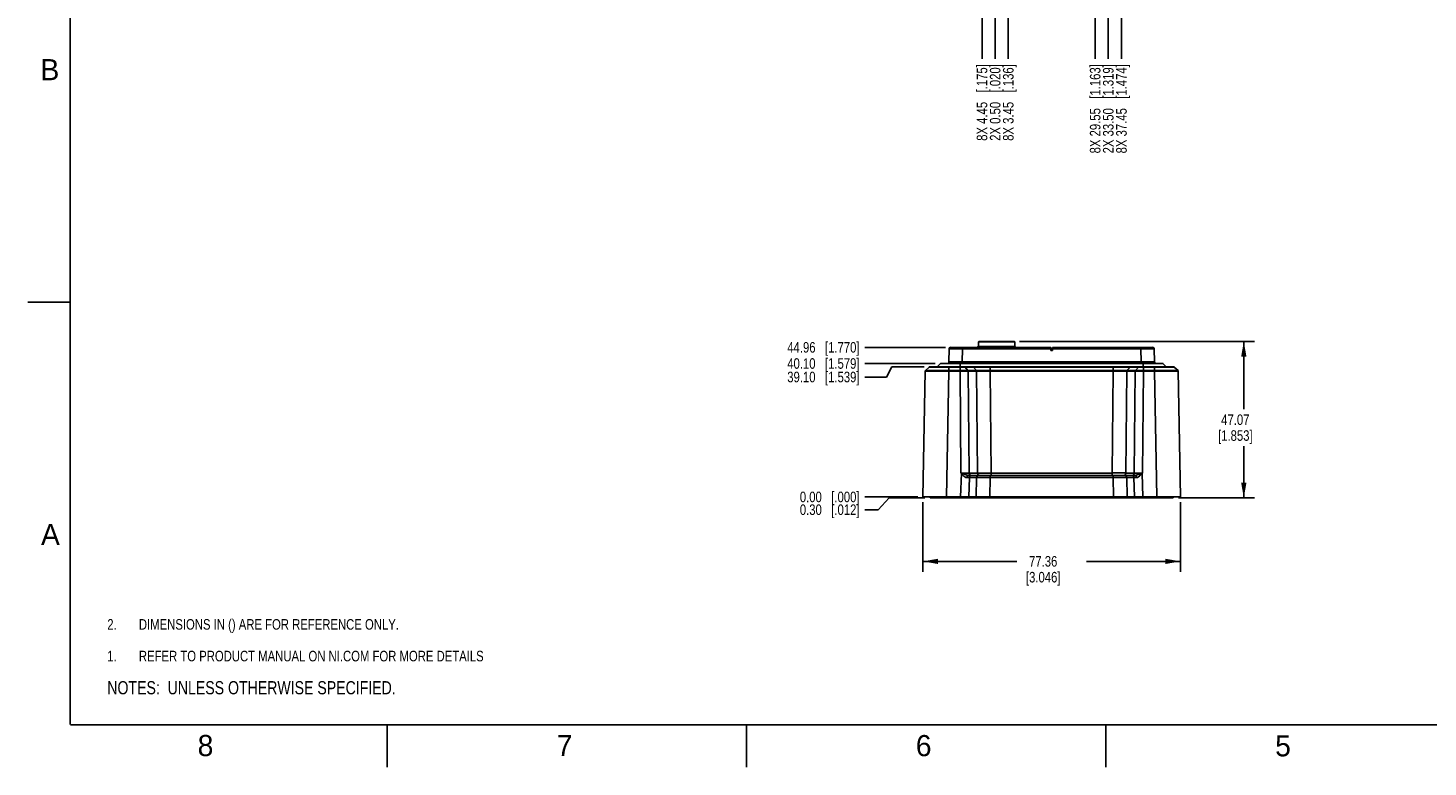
# Model space of a CAD drawing. Header units: inches. Extents: x 0 to 34, y 0 to 22.
# Tile 1 of 63: x 0 to 16.6, y 0 to 8.7. Entities that reach past the tile are written whole.
import ezdxf

# ---------------------------------------------------------------- set-up
doc = ezdxf.new("R2010")
doc.units = ezdxf.units.IN
doc.header["$LTSCALE"] = 1.87
doc.header["$MEASUREMENT"] = 0
doc.layers.get('0').update_dxf_attribs({"linetype": 'CONTINUOUS'})
for name, color, linetype in [('DATUMCURVES', 7, 'CONTINUOUS'), ('DETAIL', 7, 'CONTINUOUS'), ('DIMENSIONS', 7, 'CONTINUOUS')]:
    doc.layers.add(name, color=color, linetype=linetype)
doc.styles.get("Standard").update_dxf_attribs({"font": 'txt', "width": 0.8})
doc.styles.add('TEXTSTYLE_2', font='txt')
doc.dimstyles.new('DIMSTYLE_1', dxfattribs={"dimtxt": 0.125, "dimasz": 0.18, "dimexe": 0.125, "dimexo": 0.0625, "dimgap": 0.0625, "dimtad": 0, "dimtih": 1, "dimtoh": 1, "dimzin": 0, "dimdsep": 46, "dimtxsty": 'STANDARD', "dimblk": '_FILLED', "dimblk1": '_FILLED', "dimblk2": '_FILLED', "dimcen": 0.09, "dimazin": 0, "dimtp": 0.01, "dimtm": 0.01, "dimtfac": 1, "dimtofl": 0, "dimtmove": 0, "dimatfit": 3, "dimldrblk": '_FILLED', "dimfxl": 1, "dimtolj": 1, "dimtzin": 0, "dimarcsym": 0})
doc.dimstyles.new('DIMSTYLE_2', dxfattribs={"dimtxt": 0.125, "dimasz": 0.18, "dimexe": 0.125, "dimexo": 0.0625, "dimgap": 0.03125, "dimtad": 0, "dimtih": 1, "dimtoh": 1, "dimzin": 0, "dimdsep": 46, "dimtxsty": 'STANDARD', "dimblk": '_FILLED', "dimblk1": '_FILLED', "dimblk2": '_FILLED', "dimcen": 0.09, "dimazin": 0, "dimtp": 0.01, "dimtm": 0.01, "dimtfac": 1, "dimtofl": 0, "dimtmove": 0, "dimatfit": 3, "dimldrblk": '_FILLED', "dimfxl": 1, "dimtolj": 1, "dimtzin": 0, "dimarcsym": 0})

# ---------------------------------------------------------------- blocks, each defined once
blk = doc.blocks.new('CUSTOM_NOTE_BL0', base_point=(3.625, 1.312))
at = {"color": 2, "linetype": 'CONTINUOUS', "width": 0.8}
for s, p in [('1.', (0.938, 1.25)), ('REFER TO PRODUCT MANUAL ON NI.COM FOR MORE DETAILS', (1.312, 1.25))]:
    blk.add_text(s, height=0.125, dxfattribs=at).set_placement(p)
blk = doc.blocks.new('_FILLED')
at = {"color": 0, "linetype": 'BYBLOCK'}
blk.add_solid([(0, 0), (-1, 0.174), (-1, -0.174)], dxfattribs=at)
blk = doc.blocks.new('*D0')
at = {"layer": 'DIMENSIONS', "color": 2, "linetype": 'CONTINUOUS'}
for p, q in [((10.587, 3.133), (10.587, 2.308)), ((13.633, 3.133), (13.633, 2.308)), ((10.587, 2.433), (11.698, 2.433)), ((13.633, 2.433), (12.523, 2.433))]:
    blk.add_line(p, q, dxfattribs=at)
at = {"layer": 'DIMENSIONS', "color": 2, "linetype": 'CONTINUOUS', "xscale": 0.18, "yscale": 0.18, "zscale": 0.18, "rotation": 180}
blk.add_blockref('_FILLED', (10.587, 2.433), dxfattribs=at)
at = {"layer": 'DIMENSIONS', "color": 2, "linetype": 'CONTINUOUS', "xscale": 0.18, "yscale": 0.18, "zscale": 0.18}
blk.add_blockref('_FILLED', (13.633, 2.433), dxfattribs=at)
at = {"layer": 'DIMENSIONS', "color": 2, "linetype": 'CONTINUOUS', "insert": (12.01, 2.496), "char_height": 0.125, "width": 0.7, "attachment_point": 2, "line_spacing_factor": 0.9}
blk.add_mtext('77.36\\P[3.046]', dxfattribs=at)
blk = doc.blocks.new('*D1')
at = {"layer": 'DIMENSIONS', "color": 2, "linetype": 'CONTINUOUS'}
for p, q in [((11.73, 5.036), (14.508, 5.036)), ((14.383, 5.036), (14.383, 4.235)), ((14.383, 3.183), (14.383, 3.797)), ((13.611, 3.183), (14.508, 3.183))]:
    blk.add_line(p, q, dxfattribs=at)
at = {"layer": 'DIMENSIONS', "color": 2, "linetype": 'CONTINUOUS', "xscale": 0.18, "yscale": 0.18, "zscale": 0.18}
for p, rotation in [((14.383, 5.036), 90), ((14.383, 3.183), 270)]:
    blk.add_blockref('_FILLED', p, dxfattribs=dict(at, rotation=rotation))
at = {"layer": 'DIMENSIONS', "color": 2, "linetype": 'CONTINUOUS', "insert": (14.283, 4.172), "char_height": 0.125, "width": 0.7, "attachment_point": 2, "line_spacing_factor": 0.9}
blk.add_mtext('47.07\\P[1.853]', dxfattribs=at)
blk = doc.blocks.new('*D2')
at = {"layer": 'DIMENSIONS', "color": 2, "linetype": 'CONTINUOUS'}
for p, q in [((10.186, 3.183), (10.058, 3.044)), ((10.61, 3.183), (10.186, 3.183)), ((10.058, 3.044), (9.9, 3.044))]:
    blk.add_line(p, q, dxfattribs=at)
at = {"layer": 'DIMENSIONS', "color": 2, "linetype": 'CONTINUOUS', "insert": (9.837, 3.107), "char_height": 0.125, "width": 1.125, "attachment_point": 3, "line_spacing_factor": 0.9}
blk.add_mtext('0.30{\\ftxt.shx;\\W1.000000;\\H0.125000; }[.012]', dxfattribs=at)
blk = doc.blocks.new('*D3')
at = {"layer": 'DIMENSIONS', "color": 2, "linetype": 'CONTINUOUS'}
blk.add_line((10.525, 3.195), (9.9, 3.195), dxfattribs=at)
at = {"layer": 'DIMENSIONS', "color": 2, "linetype": 'CONTINUOUS', "insert": (9.837, 3.258), "char_height": 0.125, "width": 1.125, "attachment_point": 3, "line_spacing_factor": 0.9}
blk.add_mtext('0.00{\\ftxt.shx;\\W1.000000;\\H0.125000; }[.000]', dxfattribs=at)
blk = doc.blocks.new('*D4')
at = {"layer": 'DIMENSIONS', "color": 2, "linetype": 'CONTINUOUS'}
for p, q in [((10.221, 4.735), (10.158, 4.614)), ((10.602, 4.735), (10.221, 4.735)), ((10.158, 4.614), (9.9, 4.614))]:
    blk.add_line(p, q, dxfattribs=at)
at = {"layer": 'DIMENSIONS', "color": 2, "linetype": 'CONTINUOUS', "insert": (9.837, 4.677), "char_height": 0.125, "width": 1.325, "attachment_point": 3, "line_spacing_factor": 0.9}
blk.add_mtext('39.10{\\ftxt.shx;\\W1.000000;\\H0.125000; }[1.539]', dxfattribs=at)
blk = doc.blocks.new('*D5')
at = {"layer": 'DIMENSIONS', "color": 2, "linetype": 'CONTINUOUS'}
blk.add_line((10.733, 4.774), (9.9, 4.774), dxfattribs=at)
at = {"layer": 'DIMENSIONS', "color": 2, "linetype": 'CONTINUOUS', "insert": (9.837, 4.837), "char_height": 0.125, "width": 1.325, "attachment_point": 3, "line_spacing_factor": 0.9}
blk.add_mtext('40.10{\\ftxt.shx;\\W1.000000;\\H0.125000; }[1.579]', dxfattribs=at)
blk = doc.blocks.new('*D6')
at = {"layer": 'DIMENSIONS', "color": 2, "linetype": 'CONTINUOUS'}
blk.add_line((10.854, 4.965), (9.9, 4.965), dxfattribs=at)
at = {"layer": 'DIMENSIONS', "color": 2, "linetype": 'CONTINUOUS', "insert": (9.837, 5.028), "char_height": 0.125, "width": 1.325, "attachment_point": 3, "line_spacing_factor": 0.9}
blk.add_mtext('44.96{\\ftxt.shx;\\W1.000000;\\H0.125000; }[1.770]', dxfattribs=at)
blk = doc.blocks.new('*D38')
at = {"layer": 'DIMENSIONS', "color": 2, "linetype": 'CONTINUOUS'}
blk.add_line((11.441, 9.054), (11.441, 8.378), dxfattribs=at)
at = {"layer": 'DIMENSIONS', "color": 2, "linetype": 'CONTINUOUS', "insert": (11.379, 8.316), "char_height": 0.125, "width": 1.425, "attachment_point": 3, "rotation": 90, "line_spacing_factor": 0.9}
blk.add_mtext('2X 0.50{\\ftxt.shx;\\W1.000000;\\H0.125000; }[.020]', dxfattribs=at)
blk = doc.blocks.new('*D39')
at = {"layer": 'DIMENSIONS', "color": 2, "linetype": 'CONTINUOUS'}
blk.add_line((12.78, 9.054), (12.78, 8.378), dxfattribs=at)
at = {"layer": 'DIMENSIONS', "color": 2, "linetype": 'CONTINUOUS', "insert": (12.717, 8.316), "char_height": 0.125, "width": 1.625, "attachment_point": 3, "rotation": 90, "line_spacing_factor": 0.9}
blk.add_mtext('2X 33.50{\\ftxt.shx;\\W1.000000;\\H0.125000; }[1.319]', dxfattribs=at)
blk = doc.blocks.new('*D40')
at = {"layer": 'DIMENSIONS', "color": 2, "linetype": 'CONTINUOUS'}
blk.add_line((11.286, 10.069), (11.286, 8.378), dxfattribs=at)
at = {"layer": 'DIMENSIONS', "color": 2, "linetype": 'CONTINUOUS', "insert": (11.223, 8.316), "char_height": 0.125, "width": 1.425, "attachment_point": 3, "rotation": 90, "line_spacing_factor": 0.9}
blk.add_mtext('8X 4.45{\\ftxt.shx;\\W1.000000;\\H0.125000; }[.175]', dxfattribs=at)
blk = doc.blocks.new('*D41')
at = {"layer": 'DIMENSIONS', "color": 2, "linetype": 'CONTINUOUS'}
blk.add_line((11.597, 10.069), (11.597, 8.378), dxfattribs=at)
at = {"layer": 'DIMENSIONS', "color": 2, "linetype": 'CONTINUOUS', "insert": (11.534, 8.316), "char_height": 0.125, "width": 1.425, "attachment_point": 3, "rotation": 90, "line_spacing_factor": 0.9}
blk.add_mtext('8X 3.45{\\ftxt.shx;\\W1.000000;\\H0.125000; }[.136]', dxfattribs=at)
blk = doc.blocks.new('*D42')
at = {"layer": 'DIMENSIONS', "color": 2, "linetype": 'CONTINUOUS'}
blk.add_line((12.624, 10.069), (12.624, 8.378), dxfattribs=at)
at = {"layer": 'DIMENSIONS', "color": 2, "linetype": 'CONTINUOUS', "insert": (12.562, 8.316), "char_height": 0.125, "width": 1.625, "attachment_point": 3, "rotation": 90, "line_spacing_factor": 0.9}
blk.add_mtext('8X 29.55{\\ftxt.shx;\\W1.000000;\\H0.125000; }[1.163]', dxfattribs=at)
blk = doc.blocks.new('*D43')
at = {"layer": 'DIMENSIONS', "color": 2, "linetype": 'CONTINUOUS'}
blk.add_line((12.935, 10.069), (12.935, 8.378), dxfattribs=at)
at = {"layer": 'DIMENSIONS', "color": 2, "linetype": 'CONTINUOUS', "insert": (12.873, 8.316), "char_height": 0.125, "width": 1.625, "attachment_point": 3, "rotation": 90, "line_spacing_factor": 0.9}
blk.add_mtext('8X 37.45{\\ftxt.shx;\\W1.000000;\\H0.125000; }[1.474]', dxfattribs=at)
blk = doc.blocks.new('NOTES_HEADER_BL2', base_point=(3.1215, 0.9375))
at = {"layer": 'DETAIL', "color": 2, "linetype": 'CONTINUOUS', "width": 0.8}
blk.add_text('NOTES:  UNLESS OTHERWISE SPECIFIED.', height=0.156, dxfattribs=at).set_placement((0.9375, 0.8595))
blk = doc.blocks.new('DIMS_REF_BL3', base_point=(3.125, 1.687))
at = {"layer": 'DETAIL', "color": 2, "linetype": 'CONTINUOUS', "width": 0.8}
for s, p in [('2.', (0.938, 1.625)), ('DIMENSIONS IN () ARE FOR REFERENCE ONLY.', (1.312, 1.625))]:
    blk.add_text(s, height=0.125, dxfattribs=at).set_placement(p)

msp = doc.modelspace()

# ---------------------------------------------------------------- linework, layer by layer
at = {"color": 2, "linetype": 'CONTINUOUS'}
for p, q in [((0, 5.5), (0.5, 5.5)), ((4.25, 0), (4.25, 0.5)), ((8.5, 0), (8.5, 0.5)), ((12.75, 0), (12.75, 0.5))]:
    msp.add_line(p, q, dxfattribs=at)
at = {"color": 7, "linetype": 'CONTINUOUS'}
for p, q in [((11.246, 4.977), (11.225, 4.965)), ((11.246, 5.029), (11.254, 5.036)), ((11.246, 5.029), (11.246, 4.977)), ((11.675, 5.029), (11.246, 5.029)), ((11.246, 4.977), (11.675, 4.977)), ((11.667, 5.036), (11.254, 5.036)), ((11.675, 5.029), (11.667, 5.036)), ((11.675, 5.029), (11.675, 4.977)), ((11.675, 4.977), (11.681, 4.974)), ((11.678, 4.972), (11.681, 4.974)), ((11.678, 4.974), (11.681, 4.974)), ((11.681, 4.974), (11.681, 4.974)), ((10.897, 4.946), (10.893, 4.793)), ((10.917, 4.965), (12.1, 4.965)), ((11.055, 4.946), (11.051, 4.793)), ((11.055, 4.965), (11.055, 4.946)), ((11.055, 4.946), (12.1, 4.946)), ((11.675, 4.968), (11.675, 4.968)), ((12.101, 4.927), (12.1, 4.965)), ((12.12, 4.946), (12.1, 4.946)), ((12.12, 4.927), (12.101, 4.927)), ((12.12, 4.927), (12.121, 4.965)), ((12.12, 4.946), (13.166, 4.946)), ((12.121, 4.965), (13.304, 4.965)), ((13.166, 4.965), (13.166, 4.946)), ((13.166, 4.946), (13.17, 4.793)), ((13.323, 4.946), (13.327, 4.793)), ((10.613, 4.684), (10.587, 3.195)), ((10.615, 4.684), (10.613, 4.684)), ((10.618, 4.684), (10.615, 4.684)), ((10.634, 4.684), (10.615, 4.684)), ((10.616, 4.69), (10.659, 4.732)), ((10.659, 4.732), (10.869, 4.732)), ((10.665, 4.735), (13.556, 4.735)), ((10.717, 4.732), (10.841, 4.732)), ((10.793, 4.773), (10.755, 4.736)), ((10.793, 4.773), (13.427, 4.773)), ((10.796, 4.774), (13.425, 4.774)), ((10.841, 4.732), (11.052, 4.732)), ((10.893, 4.684), (10.867, 3.195)), ((10.893, 4.735), (10.893, 4.69)), ((10.893, 4.684), (10.893, 4.69)), ((11.026, 4.69), (10.893, 4.69)), ((11.026, 4.684), (10.893, 4.684)), ((11.026, 4.735), (11.026, 4.732)), ((11.026, 4.69), (11.026, 4.732)), ((11.026, 4.684), (11.026, 4.69)), ((11.026, 4.684), (11.037, 3.478)), ((11.028, 4.774), (11.028, 4.773)), ((11.028, 4.773), (11.028, 4.736)), ((13.466, 4.736), (11.028, 4.736)), ((11.051, 4.774), (11.051, 4.793)), ((11.051, 4.793), (13.17, 4.793)), ((11.052, 4.732), (12.838, 4.732)), ((11.12, 4.69), (11.085, 4.732)), ((11.219, 4.69), (11.12, 4.69)), ((11.122, 4.684), (11.133, 3.478)), ((11.221, 4.684), (11.122, 4.684)), ((11.219, 4.69), (11.184, 4.732)), ((11.232, 3.478), (11.221, 4.684)), ((11.383, 4.735), (11.383, 4.732)), ((11.383, 4.69), (11.383, 4.732)), ((11.383, 4.684), (11.383, 4.69)), ((12.838, 4.69), (11.383, 4.69)), ((11.394, 3.478), (11.383, 4.684)), ((12.838, 4.684), (11.383, 4.684)), ((12.838, 4.684), (12.827, 3.478)), ((12.838, 4.735), (12.838, 4.732)), ((12.838, 4.69), (12.838, 4.732)), ((12.838, 4.732), (12.857, 4.732)), ((12.838, 4.684), (12.838, 4.69)), ((12.857, 4.732), (13.136, 4.732)), ((12.999, 4.684), (12.988, 3.478)), ((13.098, 4.684), (12.999, 4.684)), ((13.001, 4.69), (13.037, 4.732)), ((13.1, 4.69), (13.001, 4.69)), ((13.098, 4.684), (13.087, 3.478)), ((13.1, 4.69), (13.136, 4.732)), ((13.136, 4.732), (13.328, 4.732)), ((13.17, 4.774), (13.17, 4.793)), ((13.195, 4.684), (13.184, 3.478)), ((13.193, 4.774), (13.193, 4.736)), ((13.195, 4.735), (13.195, 4.732)), ((13.195, 4.69), (13.195, 4.732)), ((13.328, 4.69), (13.195, 4.69)), ((13.195, 4.684), (13.195, 4.69)), ((13.328, 4.684), (13.195, 4.684)), ((13.328, 4.735), (13.328, 4.69)), ((13.328, 4.732), (13.537, 4.732)), ((13.328, 4.684), (13.354, 3.195)), ((13.427, 4.773), (13.466, 4.736)), ((13.493, 4.732), (13.517, 4.732)), ((13.537, 4.732), (13.561, 4.732)), ((13.56, 4.732), (13.561, 4.732)), ((13.605, 4.69), (13.561, 4.732)), ((13.605, 4.69), (13.597, 4.69)), ((13.607, 4.684), (13.599, 4.684)), ((13.605, 4.69), (13.605, 4.69)), ((13.607, 4.684), (13.633, 3.195)), ((11.232, 3.478), (11.133, 3.478)), ((11.394, 3.478), (11.394, 3.451)), ((12.827, 3.478), (11.394, 3.478)), ((12.827, 3.478), (12.827, 3.451)), ((13.087, 3.478), (12.988, 3.478)), ((13.184, 3.478), (13.178, 3.476)), ((13.179, 3.474), (13.184, 3.478)), ((11.042, 3.474), (11.033, 3.195)), ((11.043, 3.476), (11.042, 3.474)), ((13.098, 3.451), (11.123, 3.451)), ((11.137, 3.425), (11.13, 3.195)), ((11.22, 3.425), (11.137, 3.425)), ((11.216, 3.195), (11.22, 3.425)), ((11.377, 3.195), (11.382, 3.425)), ((11.382, 3.425), (11.382, 3.451)), ((12.839, 3.425), (11.382, 3.425)), ((12.839, 3.425), (12.839, 3.451)), ((12.843, 3.195), (12.839, 3.425)), ((13.084, 3.425), (13, 3.425)), ((13.004, 3.195), (13, 3.425)), ((13.091, 3.195), (13.084, 3.425)), ((13.179, 3.474), (13.188, 3.195)), ((10.587, 3.195), (13.633, 3.195)), ((10.672, 3.183), (10.673, 3.195)), ((13.548, 3.183), (10.672, 3.183)), ((10.863, 3.183), (10.863, 3.195)), ((11.035, 3.195), (11.035, 3.183)), ((11.201, 3.195), (11.201, 3.183)), ((11.287, 3.183), (11.287, 3.195)), ((11.378, 3.183), (11.378, 3.195)), ((12.843, 3.183), (12.843, 3.195)), ((12.934, 3.183), (12.933, 3.195)), ((13.02, 3.183), (13.019, 3.195)), ((13.186, 3.183), (13.186, 3.195)), ((13.357, 3.183), (13.357, 3.195)), ((13.548, 3.183), (13.548, 3.195))]:
    msp.add_line(p, q, dxfattribs=at)
at = {"color": 7, "linetype": 'CONTINUOUS', "const_width": 0.02}
for points in [[(0.5, 21.5), (0.5, 0.5)], [(0.5, 0.5), (33.5, 0.5)]]:
    msp.add_lwpolyline(points, dxfattribs=at)
at = {"color": 7, "linetype": 'CONTINUOUS'}
for points in [[(11.675, 4.968), (11.675, 4.968), (11.676, 4.97), (11.677, 4.972), (11.678, 4.972)], [(11.676, 4.965), (11.675, 4.967), (11.675, 4.968)], [(10.616, 4.69), (10.615, 4.689), (10.613, 4.684)], [(13.607, 4.684), (13.606, 4.689), (13.605, 4.69)]]:
    msp.add_lwpolyline(points, dxfattribs=at)
for centre, radius, start, end in [((10.917, 4.946), 0.0197, 90, 178.5), ((11.641, 5.217), 0.253, 274.9112, 275.6794), ((13.304, 4.946), 0.0197, 1.5, 90), ((10.621, 4.684), 0.00787, 134.4999, 179), ((10.665, 4.727), 0.00787, 90, 134.5), ((10.758, 4.733), 0.00394, 134.25, 154.507), ((10.796, 4.77), 0.00394, 90, 134.25), ((10.874, 4.794), 0.0197, 270, 358.5), ((13.347, 4.794), 0.0197, 181.5, 270), ((11.604, 4.669), 1.723, 0.4968, 0.679), ((13.425, 4.77), 0.00394, 45.75, 90), ((13.463, 4.733), 0.00394, 25.493, 45.75), ((13.556, 4.727), 0.00787, 45.5, 90), ((13.572, 1.485), 3.2, 89.51, 89.7605), ((13.599, 4.684), 0.00787, 1, 45.5), ((11.085, 19.558), 16.08, 269.8277, 270.1723), ((11.42, 4.744), 1.322, 253.1412, 253.4328), ((11.315, 3.83), 0.448, 231.5889, 232.3924), ((11.313, 62.041), 58.563, 269.92113, 270.07887), ((12.908, 48.126), 44.647, 269.8965, 270.1035), ((13.136, 24.561), 21.083, 269.8686, 270.1314), ((11.151, -6.022), 9.447, 90.0844, 90.2637), ((12.92, -18.907), 22.332, 89.7933, 90.2067), ((13.064, -8.45), 11.875, 89.7598, 89.9027), ((12.273, 2.773), 1.146, 37.7344, 37.8564)]:
    msp.add_arc(centre, radius, start, end, dxfattribs=at)
for points, knots in [([(11.24, 4.965), (11.252, 4.966), (11.281, 4.966), (11.331, 4.967), (11.393, 4.968), (11.437, 4.969), (11.461, 4.969)], [0, 0, 0, 0, 0.160708, 0.395821, 0.68437, 1, 1, 1, 1]), ([(11.461, 4.969), (11.486, 4.97), (11.523, 4.97), (11.571, 4.971), (11.602, 4.971), (11.629, 4.972), (11.651, 4.972), (11.665, 4.973), (11.674, 4.973), (11.677, 4.973), (11.678, 4.974)], [0, 0, 0, 0, 0.350981, 0.512373, 0.65778, 0.782762, 0.883444, 0.956639, 0.982167, 1, 1, 1, 1]), ([(11.553, 4.965), (11.562, 4.966), (11.578, 4.966), (11.602, 4.967), (11.622, 4.968), (11.64, 4.969), (11.653, 4.969), (11.662, 4.97), (11.667, 4.97), (11.671, 4.971), (11.674, 4.971), (11.676, 4.972), (11.677, 4.972), (11.678, 4.972)], [0, 0, 0, 0, 0.20557, 0.393976, 0.561645, 0.705533, 0.823218, 0.87149, 0.912364, 0.945717, 0.971464, 0.989544, 1, 1, 1, 1]), ([(10.897, 4.946), (10.897, 4.946), (10.897, 4.946), (10.897, 4.946), (10.898, 4.946), (10.898, 4.946), (10.898, 4.946), (10.899, 4.946), (10.899, 4.946), (10.9, 4.946), (10.901, 4.946), (10.903, 4.946), (10.905, 4.946), (10.908, 4.946), (10.91, 4.946), (10.915, 4.946), (10.922, 4.946), (10.931, 4.946), (10.941, 4.946), (10.953, 4.946), (10.965, 4.946), (10.979, 4.946), (10.998, 4.946), (11.024, 4.946), (11.044, 4.946), (11.055, 4.946)], [0, 0, 0, 0, 0.000242, 0.00095, 0.002136, 0.003811, 0.005982, 0.00866, 0.011852, 0.015567, 0.024598, 0.035818, 0.049282, 0.06504, 0.083131, 0.103578, 0.15157, 0.208879, 0.275046, 0.349289, 0.430568, 0.517676, 0.609365, 0.801823, 1, 1, 1, 1]), ([(11.666, 4.966), (11.667, 4.966), (11.67, 4.966), (11.673, 4.967), (11.674, 4.967), (11.675, 4.967), (11.675, 4.967), (11.675, 4.968)], [0, 0, 0, 0, 0.423796, 0.730363, 0.919487, 0.971403, 1, 1, 1, 1]), ([(13.166, 4.946), (13.176, 4.946), (13.197, 4.946), (13.222, 4.946), (13.242, 4.946), (13.255, 4.946), (13.268, 4.946), (13.28, 4.946), (13.29, 4.946), (13.299, 4.946), (13.306, 4.946), (13.31, 4.946), (13.313, 4.946), (13.316, 4.946), (13.318, 4.946), (13.319, 4.946), (13.321, 4.946), (13.322, 4.946), (13.322, 4.946), (13.322, 4.946), (13.323, 4.946), (13.323, 4.946), (13.323, 4.946), (13.323, 4.946), (13.323, 4.946), (13.323, 4.946)], [0, 0, 0, 0, 0.198175, 0.390631, 0.482319, 0.569427, 0.650705, 0.724949, 0.791116, 0.848426, 0.896419, 0.916867, 0.934958, 0.950716, 0.964181, 0.975401, 0.984433, 0.988148, 0.99134, 0.994018, 0.996189, 0.997864, 0.99905, 0.999758, 1, 1, 1, 1]), ([(10.893, 4.69), (10.875, 4.69), (10.839, 4.69), (10.786, 4.69), (10.738, 4.69), (10.701, 4.69), (10.675, 4.69), (10.659, 4.69), (10.646, 4.69), (10.635, 4.69), (10.627, 4.69), (10.622, 4.69), (10.618, 4.69), (10.617, 4.69), (10.616, 4.69), (10.616, 4.69)], [0, 0, 0, 0, 0.197456, 0.389352, 0.567842, 0.723279, 0.789473, 0.84686, 0.894985, 0.933708, 0.963168, 0.983706, 0.990776, 0.9958, 1, 1, 1, 1]), ([(10.893, 4.684), (10.841, 4.684), (10.754, 4.685), (10.668, 4.685), (10.634, 4.684)], [0, 0, 0, 0, 0.603818, 1, 1, 1, 1]), ([(10.893, 4.793), (10.893, 4.793), (10.893, 4.793), (10.893, 4.793), (10.894, 4.793), (10.894, 4.793), (10.894, 4.793), (10.895, 4.793), (10.895, 4.793), (10.896, 4.793), (10.897, 4.793), (10.899, 4.793), (10.901, 4.793), (10.904, 4.793), (10.906, 4.793), (10.911, 4.793), (10.918, 4.793), (10.927, 4.793), (10.937, 4.793), (10.949, 4.793), (10.961, 4.793), (10.975, 4.793), (10.994, 4.793), (11.02, 4.793), (11.04, 4.793), (11.051, 4.793)], [0, 0, 0, 0, 0.000239, 0.000943, 0.002126, 0.003798, 0.005966, 0.00864, 0.011828, 0.01554, 0.024565, 0.035778, 0.049236, 0.064987, 0.083072, 0.103515, 0.1515, 0.208806, 0.274974, 0.349223, 0.43051, 0.517629, 0.609329, 0.801808, 1, 1, 1, 1]), ([(11.12, 4.69), (11.114, 4.69), (11.083, 4.69), (11.051, 4.69), (11.026, 4.69)], [0, 0, 0, 0, 0.195207, 1, 1, 1, 1]), ([(11.122, 4.684), (11.116, 4.684), (11.084, 4.684), (11.052, 4.684), (11.026, 4.684)], [0, 0, 0, 0, 0.195212, 1, 1, 1, 1]), ([(11.383, 4.69), (11.352, 4.69), (11.298, 4.69), (11.243, 4.69), (11.219, 4.69)], [0, 0, 0, 0, 0.563768, 1, 1, 1, 1]), ([(11.383, 4.684), (11.352, 4.684), (11.299, 4.685), (11.245, 4.684), (11.221, 4.684)], [0, 0, 0, 0, 0.563771, 1, 1, 1, 1]), ([(13.001, 4.69), (12.977, 4.69), (12.923, 4.69), (12.869, 4.69), (12.838, 4.69)], [0, 0, 0, 0, 0.436384, 1, 1, 1, 1]), ([(12.999, 4.684), (12.976, 4.684), (12.922, 4.685), (12.868, 4.684), (12.838, 4.684)], [0, 0, 0, 0, 0.43638, 1, 1, 1, 1]), ([(13.195, 4.684), (13.186, 4.684), (13.153, 4.684), (13.121, 4.684), (13.098, 4.684)], [0, 0, 0, 0, 0.290306, 1, 1, 1, 1]), ([(13.195, 4.69), (13.186, 4.69), (13.154, 4.69), (13.123, 4.69), (13.1, 4.69)], [0, 0, 0, 0, 0.29031, 1, 1, 1, 1]), ([(13.17, 4.793), (13.18, 4.793), (13.201, 4.793), (13.226, 4.793), (13.246, 4.793), (13.259, 4.793), (13.272, 4.793), (13.284, 4.793), (13.294, 4.793), (13.303, 4.793), (13.31, 4.793), (13.314, 4.793), (13.317, 4.793), (13.32, 4.793), (13.322, 4.793), (13.323, 4.793), (13.325, 4.793), (13.326, 4.793), (13.326, 4.793), (13.326, 4.793), (13.327, 4.793), (13.327, 4.793), (13.327, 4.793), (13.327, 4.793), (13.327, 4.793), (13.327, 4.793)], [0, 0, 0, 0, 0.198189, 0.390665, 0.482364, 0.569482, 0.650769, 0.725019, 0.791188, 0.848495, 0.896482, 0.916925, 0.93501, 0.950763, 0.964221, 0.975434, 0.98446, 0.988171, 0.99136, 0.994034, 0.996202, 0.997874, 0.999057, 0.999761, 1, 1, 1, 1]), ([(13.597, 4.69), (13.564, 4.69), (13.475, 4.69), (13.385, 4.69), (13.328, 4.69)], [0, 0, 0, 0, 0.360195, 1, 1, 1, 1]), ([(13.585, 4.684), (13.551, 4.685), (13.465, 4.685), (13.379, 4.684), (13.328, 4.684)], [0, 0, 0, 0, 0.400633, 1, 1, 1, 1]), ([(11.133, 3.478), (11.133, 3.476), (11.134, 3.467), (11.139, 3.459), (11.145, 3.455)], [0, 0, 0, 0, 0.26555, 1, 1, 1, 1]), ([(11.232, 3.478), (11.232, 3.474), (11.234, 3.464), (11.24, 3.457), (11.244, 3.455)], [0, 0, 0, 0, 0.520376, 1, 1, 1, 1]), ([(12.988, 3.478), (12.988, 3.474), (12.986, 3.464), (12.98, 3.457), (12.977, 3.455)], [0, 0, 0, 0, 0.520376, 1, 1, 1, 1]), ([(13.087, 3.478), (13.087, 3.476), (13.086, 3.467), (13.081, 3.459), (13.076, 3.455)], [0, 0, 0, 0, 0.265551, 1, 1, 1, 1]), ([(11.042, 3.474), (11.043, 3.473), (11.047, 3.469), (11.053, 3.461), (11.059, 3.455), (11.062, 3.451)], [0, 0, 0, 0, 0.250778, 0.501215, 1, 1, 1, 1]), ([(11.075, 3.465), (11.069, 3.467), (11.059, 3.471), (11.048, 3.475), (11.043, 3.476)], [0, 0, 0, 0, 0.499556, 1, 1, 1, 1]), ([(11.062, 3.451), (11.069, 3.444), (11.082, 3.432), (11.099, 3.424), (11.107, 3.425)], [0, 0, 0, 0, 0.525205, 1, 1, 1, 1]), ([(11.123, 3.451), (11.115, 3.451), (11.098, 3.456), (11.082, 3.462), (11.075, 3.465)], [0, 0, 0, 0, 0.496593, 1, 1, 1, 1]), ([(11.107, 3.425), (11.107, 3.428), (11.108, 3.435), (11.112, 3.445), (11.118, 3.451), (11.123, 3.451)], [0, 0, 0, 0, 0.313514, 0.59491, 1, 1, 1, 1]), ([(11.137, 3.425), (11.137, 3.431), (11.141, 3.444), (11.154, 3.451), (11.159, 3.451)], [0, 0, 0, 0, 0.534514, 1, 1, 1, 1]), ([(11.22, 3.425), (11.221, 3.431), (11.225, 3.444), (11.237, 3.451), (11.243, 3.451)], [0, 0, 0, 0, 0.534514, 1, 1, 1, 1]), ([(11.382, 3.425), (11.366, 3.425), (11.312, 3.425), (11.259, 3.425), (11.22, 3.425)], [0, 0, 0, 0, 0.290129, 1, 1, 1, 1]), ([(13, 3.425), (13, 3.431), (12.996, 3.444), (12.983, 3.451), (12.978, 3.451)], [0, 0, 0, 0, 0.534514, 1, 1, 1, 1]), ([(13.084, 3.425), (13.084, 3.431), (13.08, 3.444), (13.067, 3.451), (13.061, 3.451)], [0, 0, 0, 0, 0.534514, 1, 1, 1, 1]), ([(13.146, 3.465), (13.138, 3.462), (13.123, 3.456), (13.106, 3.451), (13.098, 3.451)], [0, 0, 0, 0, 0.503413, 1, 1, 1, 1]), ([(13.098, 3.451), (13.102, 3.451), (13.109, 3.445), (13.112, 3.435), (13.113, 3.428), (13.113, 3.425)], [0, 0, 0, 0, 0.40509, 0.686487, 1, 1, 1, 1]), ([(13.113, 3.425), (13.122, 3.424), (13.139, 3.432), (13.152, 3.444), (13.158, 3.451)], [0, 0, 0, 0, 0.474836, 1, 1, 1, 1]), ([(13.178, 3.476), (13.172, 3.475), (13.162, 3.471), (13.151, 3.467), (13.146, 3.465)], [0, 0, 0, 0, 0.500447, 1, 1, 1, 1]), ([(13.146, 3.465), (13.147, 3.464), (13.151, 3.459), (13.155, 3.455), (13.158, 3.451)], [0, 0, 0, 0, 0.229936, 1, 1, 1, 1]), ([(13.158, 3.451), (13.162, 3.455), (13.167, 3.461), (13.174, 3.469), (13.177, 3.473), (13.179, 3.474)], [0, 0, 0, 0, 0.498784, 0.749222, 1, 1, 1, 1])]:
    msp.add_open_spline(points, degree=3, knots=knots, dxfattribs=at)
for points in [[(11.08, 4.735), (11.082, 4.735), (11.084, 4.734), (11.085, 4.732)], [(11.122, 4.684), (11.122, 4.686), (11.122, 4.688), (11.12, 4.69)], [(11.179, 4.735), (11.181, 4.735), (11.183, 4.734), (11.184, 4.732)], [(11.221, 4.684), (11.221, 4.686), (11.221, 4.688), (11.219, 4.69)], [(12.999, 4.684), (12.999, 4.686), (13, 4.688), (13.001, 4.69)], [(13.041, 4.735), (13.04, 4.735), (13.038, 4.734), (13.037, 4.732)], [(13.098, 4.684), (13.098, 4.686), (13.099, 4.688), (13.1, 4.69)], [(13.14, 4.735), (13.139, 4.735), (13.137, 4.734), (13.136, 4.732)], [(11.145, 3.455), (11.148, 3.453), (11.152, 3.451), (11.156, 3.451)], [(11.244, 3.455), (11.247, 3.452), (11.251, 3.451), (11.255, 3.451)], [(12.977, 3.455), (12.973, 3.452), (12.97, 3.451), (12.966, 3.451)], [(13.076, 3.455), (13.073, 3.453), (13.069, 3.451), (13.065, 3.451)]]:
    msp.add_open_spline(points, degree=3, dxfattribs=at)
at = {"layer": 'DATUMCURVES', "color": 4, "linetype": 'CONTINUOUS'}
for p, q in [((11.047, 4.965), (10.982, 4.965)), ((13.235, 4.965), (13.172, 4.965))]:
    msp.add_line(p, q, dxfattribs=at)

# ---------------------------------------------------------------- block references
at = {"color": 2, "linetype": 'CONTINUOUS'}
msp.add_blockref('CUSTOM_NOTE_BL0', (3.625, 1.312), dxfattribs=at)
at = {"layer": 'DETAIL', "color": 2, "linetype": 'CONTINUOUS'}
for name, p in [('DIMS_REF_BL3', (3.125, 1.687)), ('NOTES_HEADER_BL2', (3.122, 0.938))]:
    msp.add_blockref(name, p, dxfattribs=at)

# ---------------------------------------------------------------- texts
at = {"color": 2, "linetype": 'CONTINUOUS', "char_height": 0.25, "width": 0.25, "attachment_point": 1, "line_spacing_factor": 0.9, "style": 'TEXTSTYLE_2'}
for s, insert in [('B', (0.148, 8.376)), ('A', (0.154, 2.876)), ('8', (2.007, 0.379)), ('7', (6.255, 0.379)), ('6', (10.503, 0.378)), ('5', (14.754, 0.376))]:
    msp.add_mtext(s, dxfattribs=dict(at, insert=insert))

# ---------------------------------------------------------------- dimensions: what is measured, and where the dimension line sits
at = {"layer": 'DIMENSIONS', "color": 2, "linetype": 'CONTINUOUS'}
for feature_location, offset, origin, text, picture, middle in [((11.2855, 10.069), (0, -1.6909), (11.4607, 10.1315), '8X <>', '*D40', (11.2855, 7.6031)), ((11.597, 10.069), (0, -1.691), (11.461, 10.132), '8X <>', '*D41', (11.597, 7.603)), ((12.624, 10.069), (0, -1.691), (11.461, 10.132), '8X <>', '*D42', (12.624, 7.503)), ((12.935, 10.069), (0, -1.691), (11.461, 10.132), '8X <>', '*D43', (12.935, 7.503)), ((11.441, 9.054), (0, -0.676), (11.461, 9.117), '2X <>', '*D38', (11.441, 7.603)), ((12.78, 9.054), (0, -0.676), (11.461, 9.117), '2X <>', '*D39', (12.78, 7.503))]:
    dim = msp.add_ordinate_dim(feature_location=feature_location, offset=offset, dtype=1, origin=origin, text=text, dimstyle='DIMSTYLE_2', dxfattribs=at)
    dim.commit()
    dim.dimension.update_dxf_attribs({"geometry": picture, "text_midpoint": middle})
for feature_location, offset, origin, picture, middle in [((10.854, 4.965), (-0.955, 0), (10.917, 3.195), '*D6', (9.175, 4.965)), ((10.733, 4.774), (-0.834, 0), (10.796, 3.195), '*D5', (9.175, 4.774)), ((10.602, 4.735), (-0.702, -0.12), (10.665, 3.195), '*D4', (9.175, 4.614)), ((10.524876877, 3.195304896), (-0.625, 0), (10.587376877, 3.195304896), '*D3', (9.274876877, 3.195304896)), ((10.61, 3.183), (-0.71, -0.139), (10.587, 3.195), '*D2', (9.275, 3.044))]:
    dim = msp.add_ordinate_dim(feature_location=feature_location, offset=offset, dtype=0, origin=origin, dimstyle='DIMSTYLE_2', dxfattribs=at)
    dim.commit()
    dim.dimension.update_dxf_attribs({"geometry": picture, "text_midpoint": middle})
dim = msp.add_linear_dim(base=(14.383, 5.036), p1=(13.548, 3.183), p2=(11.667, 5.036), angle=90, text='<>\\P[]', dimstyle='DIMSTYLE_1', dxfattribs=at)
dim.commit()
dim.dimension.update_dxf_attribs({"geometry": '*D1', "text_midpoint": (14.383, 4.016), "dimtype": 160})
dim = msp.add_linear_dim(base=(13.633, 2.433), p1=(10.587, 3.195), p2=(13.633, 3.195), text='<>\\P[]', dimstyle='DIMSTYLE_1', dxfattribs=at)
dim.commit()
dim.dimension.update_dxf_attribs({"geometry": '*D0', "text_midpoint": (12.11, 2.34), "dimtype": 160})

doc.saveas('drawing.dxf')
